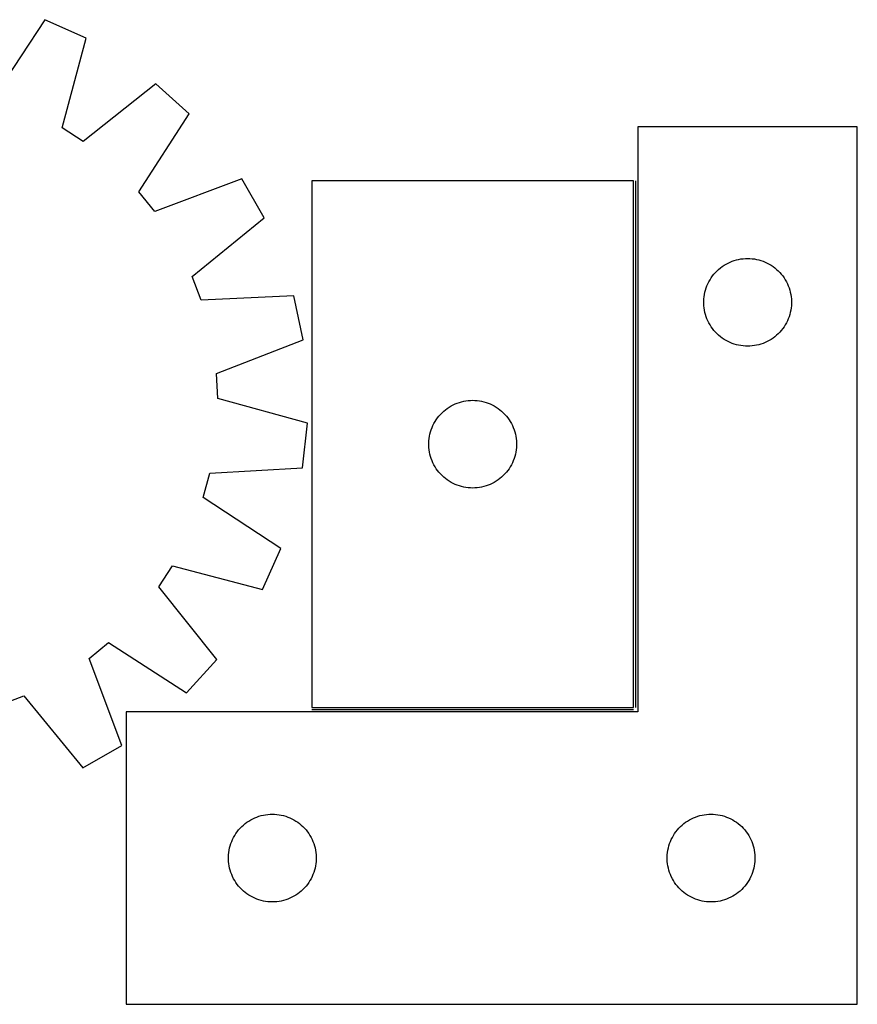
# Model space of a CAD drawing. Header units: millimetres. Extents: x 7 to 1493, y 7 to 2993.
# Tile 14 of 14: x 1207 to 1493, y 2646 to 2983. Entities that reach past the tile are written whole.
import ezdxf

# ---------------------------------------------------------------- set-up
doc = ezdxf.new("R2010")
doc.units = ezdxf.units.MM
doc.layers.add('COMMON', color=5, linetype='CONTINUOUS', true_color=0x0000ff)
doc.layers.add('CUT', color=7, linetype='CONTINUOUS', true_color=0x000000)

msp = doc.modelspace()

# ---------------------------------------------------------------- linework, layer by layer
at = {"layer": 'COMMON'}
for p, q in [((1417.340943, 2747.432405), (1417.340943, 2927.432405)), ((1306.590942, 2746.682404), (1416.590942, 2746.682404))]:
    msp.add_line(p, q, dxfattribs=at)
at = {"layer": 'CUT'}
for p, q in [((1215.345602, 2982.555689), (1197.846805, 2956.045939)), ((1229.389171, 2976.270093), (1215.345602, 2982.555689)), ((1221.277169, 2945.559017), (1229.389171, 2976.270093)), ((1253.293364, 2960.679859), (1228.459056, 2940.875015)), ((1264.707235, 2950.362201), (1253.293364, 2960.679859)), ((1247.502019, 2923.660978), (1264.707235, 2950.362201)), ((1228.459056, 2940.875015), (1221.277169, 2945.559017)), ((1493.090943, 2945.932404), (1418.090943, 2945.932404)), ((1418.090943, 2945.932404), (1418.090943, 2745.932404)), ((1493.090943, 2645.932404), (1493.090943, 2945.932404)), ((1282.623827, 2928.148206), (1252.884963, 2916.986903)), ((1290.290732, 2914.808449), (1282.623827, 2928.148206)), ((1416.590942, 2927.432405), (1306.590942, 2927.432405)), ((1306.590942, 2927.432405), (1306.590942, 2747.432405)), ((1416.590942, 2747.432405), (1416.590942, 2927.432405)), ((1252.884963, 2916.986903), (1247.502019, 2923.660978)), ((1265.676467, 2894.730782), (1290.290732, 2914.808449)), ((1446.899627, 2898.157829), (1447.5405, 2898.589037)), ((1447.5405, 2898.589037), (1448.202722, 2898.986683)), ((1448.202722, 2898.986683), (1448.884536, 2899.34971)), ((1448.884536, 2899.34971), (1449.584134, 2899.677158)), ((1449.584134, 2899.677158), (1450.299662, 2899.968156)), ((1450.299662, 2899.968156), (1451.02922, 2900.221935)), ((1451.02922, 2900.221935), (1451.770876, 2900.43782)), ((1451.770876, 2900.43782), (1452.522662, 2900.615239)), ((1452.522662, 2900.615239), (1453.282584, 2900.753722)), ((1453.282584, 2900.753722), (1454.048628, 2900.852902)), ((1454.048628, 2900.852902), (1454.818762, 2900.912515)), ((1454.818762, 2900.912515), (1455.590943, 2900.932404)), ((1455.590943, 2900.932404), (1456.363124, 2900.912515)), ((1456.363124, 2900.912515), (1457.133258, 2900.852902)), ((1457.133258, 2900.852902), (1457.899302, 2900.753722)), ((1457.899302, 2900.753722), (1458.659224, 2900.615239)), ((1458.659224, 2900.615239), (1459.41101, 2900.43782)), ((1459.41101, 2900.43782), (1460.152665, 2900.221935)), ((1460.152665, 2900.221935), (1460.882224, 2899.968156)), ((1460.882224, 2899.968156), (1461.597752, 2899.677158)), ((1461.597752, 2899.677158), (1462.29735, 2899.34971)), ((1462.29735, 2899.34971), (1462.979164, 2898.986683)), ((1462.979164, 2898.986683), (1463.641386, 2898.589037)), ((1463.641386, 2898.589037), (1464.282259, 2898.157829)), ((1443.593354, 2894.935618), (1444.072736, 2895.541302)), ((1444.072736, 2895.541302), (1444.582662, 2896.121504)), ((1444.582662, 2896.121504), (1445.121781, 2896.674687)), ((1445.121781, 2896.674687), (1445.688661, 2897.199383)), ((1445.688661, 2897.199383), (1446.281801, 2897.694201)), ((1446.281801, 2897.694201), (1446.899627, 2898.157829)), ((1464.282259, 2898.157829), (1464.900085, 2897.694201)), ((1464.900085, 2897.694201), (1465.493225, 2897.199383)), ((1465.493225, 2897.199383), (1466.060105, 2896.674687)), ((1466.060105, 2896.674687), (1466.599223, 2896.121504)), ((1466.599223, 2896.121504), (1467.10915, 2895.541302)), ((1467.10915, 2895.541302), (1467.588532, 2894.935618)), ((1268.733548, 2886.719937), (1265.676467, 2894.730782)), ((1441.696083, 2891.583322), (1442.005409, 2892.29112)), ((1442.005409, 2892.29112), (1442.350761, 2892.982055)), ((1442.350761, 2892.982055), (1442.731224, 2893.654296)), ((1442.731224, 2893.654296), (1443.145788, 2894.30606)), ((1443.145788, 2894.30606), (1443.593354, 2894.935618)), ((1467.588532, 2894.935618), (1468.036098, 2894.30606)), ((1468.036098, 2894.30606), (1468.450662, 2893.654296)), ((1468.450662, 2893.654296), (1468.831125, 2892.982055)), ((1468.831125, 2892.982055), (1469.176477, 2892.29112)), ((1469.176477, 2892.29112), (1469.485802, 2891.583322)), ((1440.715103, 2887.858379), (1440.833974, 2888.621615)), ((1440.833974, 2888.621615), (1440.991977, 2889.37772)), ((1440.991977, 2889.37772), (1441.188695, 2890.124688)), ((1441.188695, 2890.124688), (1441.423605, 2890.86054)), ((1441.423605, 2890.86054), (1441.696083, 2891.583322)), ((1469.485802, 2891.583322), (1469.758281, 2890.86054)), ((1469.758281, 2890.86054), (1469.993191, 2890.124688)), ((1469.993191, 2890.124688), (1470.189909, 2889.37772)), ((1470.189909, 2889.37772), (1470.347912, 2888.621615)), ((1470.347912, 2888.621615), (1470.466783, 2887.858379)), ((1300.465922, 2888.145153), (1268.733548, 2886.719937)), ((1303.63537, 2873.089086), (1300.465922, 2888.145153)), ((1440.595916, 2886.318623), (1440.63568, 2887.090036)), ((1440.595916, 2885.546185), (1440.595916, 2886.318623)), ((1440.63568, 2884.774772), (1440.595916, 2885.546185)), ((1440.63568, 2887.090036), (1440.715103, 2887.858379)), ((1470.466783, 2887.858379), (1470.546206, 2887.090036)), ((1470.546206, 2887.090036), (1470.58597, 2886.318623)), ((1470.58597, 2885.546185), (1470.546206, 2884.774772)), ((1470.58597, 2886.318623), (1470.58597, 2885.546185)), ((1440.715103, 2884.006429), (1440.63568, 2884.774772)), ((1440.833974, 2883.243193), (1440.715103, 2884.006429)), ((1440.991977, 2882.487088), (1440.833974, 2883.243193)), ((1441.188695, 2881.740119), (1440.991977, 2882.487088)), ((1441.423605, 2881.004268), (1441.188695, 2881.740119)), ((1469.993191, 2881.740119), (1469.758281, 2881.004268)), ((1470.189909, 2882.487088), (1469.993191, 2881.740119)), ((1470.347912, 2883.243193), (1470.189909, 2882.487088)), ((1470.466783, 2884.006429), (1470.347912, 2883.243193)), ((1470.546206, 2884.774772), (1470.466783, 2884.006429)), ((1441.696083, 2880.281486), (1441.423605, 2881.004268)), ((1442.005409, 2879.573688), (1441.696083, 2880.281486)), ((1442.350761, 2878.882753), (1442.005409, 2879.573688)), ((1442.731224, 2878.210512), (1442.350761, 2878.882753)), ((1443.145788, 2877.558748), (1442.731224, 2878.210512)), ((1468.450662, 2878.210512), (1468.036098, 2877.558748)), ((1468.831125, 2878.882753), (1468.450662, 2878.210512)), ((1469.176477, 2879.573688), (1468.831125, 2878.882753)), ((1469.485802, 2880.281486), (1469.176477, 2879.573688)), ((1469.758281, 2881.004268), (1469.485802, 2880.281486)), ((1443.593354, 2876.92919), (1443.145788, 2877.558748)), ((1444.072736, 2876.323506), (1443.593354, 2876.92919)), ((1444.582662, 2875.743304), (1444.072736, 2876.323506)), ((1445.121781, 2875.190121), (1444.582662, 2875.743304)), ((1445.688661, 2874.665425), (1445.121781, 2875.190121)), ((1466.060105, 2875.190121), (1465.493225, 2874.665425)), ((1466.599223, 2875.743304), (1466.060105, 2875.190121)), ((1467.10915, 2876.323506), (1466.599223, 2875.743304)), ((1467.588532, 2876.92919), (1467.10915, 2876.323506)), ((1468.036098, 2877.558748), (1467.588532, 2876.92919)), ((1274.021473, 2861.600316), (1303.63537, 2873.089086)), ((1446.281801, 2874.170607), (1445.688661, 2874.665425)), ((1446.899627, 2873.706979), (1446.281801, 2874.170607)), ((1447.5405, 2873.275771), (1446.899627, 2873.706979)), ((1448.202722, 2872.878125), (1447.5405, 2873.275771)), ((1448.884536, 2872.515098), (1448.202722, 2872.878125)), ((1449.584134, 2872.18765), (1448.884536, 2872.515098)), ((1450.299662, 2871.896652), (1449.584134, 2872.18765)), ((1451.02922, 2871.642873), (1450.299662, 2871.896652)), ((1451.770876, 2871.426988), (1451.02922, 2871.642873)), ((1452.522662, 2871.249569), (1451.770876, 2871.426988)), ((1459.41101, 2871.426988), (1458.659224, 2871.249569)), ((1460.152665, 2871.642873), (1459.41101, 2871.426988)), ((1460.882224, 2871.896652), (1460.152665, 2871.642873)), ((1461.597752, 2872.18765), (1460.882224, 2871.896652)), ((1462.29735, 2872.515098), (1461.597752, 2872.18765)), ((1462.979164, 2872.878125), (1462.29735, 2872.515098)), ((1463.641386, 2873.275771), (1462.979164, 2872.878125)), ((1464.282259, 2873.706979), (1463.641386, 2873.275771)), ((1464.900085, 2874.170607), (1464.282259, 2873.706979)), ((1465.493225, 2874.665425), (1464.900085, 2874.170607)), ((1453.282584, 2871.111086), (1452.522662, 2871.249569)), ((1454.048628, 2871.011906), (1453.282584, 2871.111086)), ((1454.818762, 2870.952293), (1454.048628, 2871.011906)), ((1455.590943, 2870.932404), (1454.818762, 2870.952293)), ((1456.363124, 2870.952293), (1455.590943, 2870.932404)), ((1457.133258, 2871.011906), (1456.363124, 2870.952293)), ((1457.899302, 2871.111086), (1457.133258, 2871.011906)), ((1458.659224, 2871.249569), (1457.899302, 2871.111086)), ((1274.453442, 2853.036861), (1274.021473, 2861.600316)), ((1305.073139, 2844.586479), (1274.453442, 2853.036861)), ((1355.584133, 2851.177159), (1356.299661, 2851.468157)), ((1356.299661, 2851.468157), (1357.029219, 2851.721936)), ((1357.029219, 2851.721936), (1357.770875, 2851.937821)), ((1357.770875, 2851.937821), (1358.522661, 2852.11524)), ((1358.522661, 2852.11524), (1359.282583, 2852.253723)), ((1359.282583, 2852.253723), (1360.048627, 2852.352903)), ((1360.048627, 2852.352903), (1360.818761, 2852.412516)), ((1360.818761, 2852.412516), (1361.590942, 2852.432405)), ((1361.590942, 2852.432405), (1362.363123, 2852.412516)), ((1362.363123, 2852.412516), (1363.133257, 2852.352903)), ((1363.133257, 2852.352903), (1363.899301, 2852.253723)), ((1363.899301, 2852.253723), (1364.659223, 2852.11524)), ((1364.659223, 2852.11524), (1365.411009, 2851.937821)), ((1365.411009, 2851.937821), (1366.152664, 2851.721936)), ((1366.152664, 2851.721936), (1366.882223, 2851.468157)), ((1366.882223, 2851.468157), (1367.597751, 2851.177159)), ((1350.582661, 2847.621505), (1351.12178, 2848.174688)), ((1351.12178, 2848.174688), (1351.68866, 2848.699384)), ((1351.68866, 2848.699384), (1352.2818, 2849.194202)), ((1352.2818, 2849.194202), (1352.899626, 2849.65783)), ((1352.899626, 2849.65783), (1353.540499, 2850.089038)), ((1353.540499, 2850.089038), (1354.202721, 2850.486684)), ((1354.202721, 2850.486684), (1354.884535, 2850.849711)), ((1354.884535, 2850.849711), (1355.584133, 2851.177159)), ((1367.597751, 2851.177159), (1368.297349, 2850.849711)), ((1368.297349, 2850.849711), (1368.979163, 2850.486684)), ((1368.979163, 2850.486684), (1369.641385, 2850.089038)), ((1369.641385, 2850.089038), (1370.282258, 2849.65783)), ((1370.282258, 2849.65783), (1370.900084, 2849.194202)), ((1370.900084, 2849.194202), (1371.493224, 2848.699384)), ((1371.493224, 2848.699384), (1372.060104, 2848.174688)), ((1372.060104, 2848.174688), (1372.599222, 2847.621505)), ((1303.434883, 2829.287895), (1305.073139, 2844.586479)), ((1348.005408, 2843.791121), (1348.35076, 2844.482056)), ((1348.35076, 2844.482056), (1348.731223, 2845.154297)), ((1348.731223, 2845.154297), (1349.145787, 2845.806061)), ((1349.145787, 2845.806061), (1349.593353, 2846.435619)), ((1349.593353, 2846.435619), (1350.072735, 2847.041303)), ((1350.072735, 2847.041303), (1350.582661, 2847.621505)), ((1372.599222, 2847.621505), (1373.109149, 2847.041303)), ((1373.109149, 2847.041303), (1373.588531, 2846.435619)), ((1373.588531, 2846.435619), (1374.036097, 2845.806061)), ((1374.036097, 2845.806061), (1374.450661, 2845.154297)), ((1374.450661, 2845.154297), (1374.831124, 2844.482056)), ((1374.831124, 2844.482056), (1375.176476, 2843.791121)), ((1346.991976, 2840.877721), (1347.188694, 2841.624689)), ((1347.188694, 2841.624689), (1347.423604, 2842.360541)), ((1347.423604, 2842.360541), (1347.696082, 2843.083323)), ((1347.696082, 2843.083323), (1348.005408, 2843.791121)), ((1375.176476, 2843.791121), (1375.485801, 2843.083323)), ((1375.485801, 2843.083323), (1375.75828, 2842.360541)), ((1375.75828, 2842.360541), (1375.99319, 2841.624689)), ((1375.99319, 2841.624689), (1376.189908, 2840.877721)), ((1346.595915, 2837.818624), (1346.635679, 2838.590037)), ((1346.595915, 2837.046186), (1346.595915, 2837.818624)), ((1346.635679, 2838.590037), (1346.715102, 2839.35838)), ((1346.715102, 2839.35838), (1346.833973, 2840.121616)), ((1346.833973, 2840.121616), (1346.991976, 2840.877721)), ((1376.189908, 2840.877721), (1376.347911, 2840.121616)), ((1376.347911, 2840.121616), (1376.466782, 2839.35838)), ((1376.466782, 2839.35838), (1376.546205, 2838.590037)), ((1376.546205, 2838.590037), (1376.585969, 2837.818624)), ((1376.585969, 2837.818624), (1376.585969, 2837.046186)), ((1346.635679, 2836.274773), (1346.595915, 2837.046186)), ((1346.715102, 2835.50643), (1346.635679, 2836.274773)), ((1346.833973, 2834.743194), (1346.715102, 2835.50643)), ((1346.991976, 2833.987089), (1346.833973, 2834.743194)), ((1376.347911, 2834.743194), (1376.189908, 2833.987089)), ((1376.466782, 2835.50643), (1376.347911, 2834.743194)), ((1376.546205, 2836.274773), (1376.466782, 2835.50643)), ((1376.585969, 2837.046186), (1376.546205, 2836.274773)), ((1347.188694, 2833.24012), (1346.991976, 2833.987089)), ((1347.423604, 2832.504269), (1347.188694, 2833.24012)), ((1347.696082, 2831.781487), (1347.423604, 2832.504269)), ((1348.005408, 2831.073689), (1347.696082, 2831.781487)), ((1348.35076, 2830.382754), (1348.005408, 2831.073689)), ((1375.176476, 2831.073689), (1374.831124, 2830.382754)), ((1375.485801, 2831.781487), (1375.176476, 2831.073689)), ((1375.75828, 2832.504269), (1375.485801, 2831.781487)), ((1375.99319, 2833.24012), (1375.75828, 2832.504269)), ((1376.189908, 2833.987089), (1375.99319, 2833.24012)), ((1271.720167, 2827.512623), (1303.434883, 2829.287895)), ((1348.731223, 2829.710513), (1348.35076, 2830.382754)), ((1349.145787, 2829.058749), (1348.731223, 2829.710513)), ((1349.593353, 2828.429191), (1349.145787, 2829.058749)), ((1350.072735, 2827.823507), (1349.593353, 2828.429191)), ((1350.582661, 2827.243305), (1350.072735, 2827.823507)), ((1373.109149, 2827.823507), (1372.599222, 2827.243305)), ((1373.588531, 2828.429191), (1373.109149, 2827.823507)), ((1374.036097, 2829.058749), (1373.588531, 2828.429191)), ((1374.450661, 2829.710513), (1374.036097, 2829.058749)), ((1374.831124, 2830.382754), (1374.450661, 2829.710513)), ((1269.484742, 2819.234807), (1271.720167, 2827.512623)), ((1351.12178, 2826.690122), (1350.582661, 2827.243305)), ((1351.68866, 2826.165426), (1351.12178, 2826.690122)), ((1352.2818, 2825.670608), (1351.68866, 2826.165426)), ((1352.899626, 2825.20698), (1352.2818, 2825.670608)), ((1353.540499, 2824.775772), (1352.899626, 2825.20698)), ((1354.202721, 2824.378126), (1353.540499, 2824.775772)), ((1354.884535, 2824.015099), (1354.202721, 2824.378126)), ((1368.979163, 2824.378126), (1368.297349, 2824.015099)), ((1369.641385, 2824.775772), (1368.979163, 2824.378126)), ((1370.282258, 2825.20698), (1369.641385, 2824.775772)), ((1370.900084, 2825.670608), (1370.282258, 2825.20698)), ((1371.493224, 2826.165426), (1370.900084, 2825.670608)), ((1372.060104, 2826.690122), (1371.493224, 2826.165426)), ((1372.599222, 2827.243305), (1372.060104, 2826.690122)), ((1355.584133, 2823.687651), (1354.884535, 2824.015099)), ((1356.299661, 2823.396653), (1355.584133, 2823.687651)), ((1357.029219, 2823.142874), (1356.299661, 2823.396653)), ((1357.770875, 2822.926989), (1357.029219, 2823.142874)), ((1358.522661, 2822.74957), (1357.770875, 2822.926989)), ((1359.282583, 2822.611087), (1358.522661, 2822.74957)), ((1360.048627, 2822.511907), (1359.282583, 2822.611087)), ((1360.818761, 2822.452294), (1360.048627, 2822.511907)), ((1361.590942, 2822.432405), (1360.818761, 2822.452294)), ((1362.363123, 2822.452294), (1361.590942, 2822.432405)), ((1363.133257, 2822.511907), (1362.363123, 2822.452294)), ((1363.899301, 2822.611087), (1363.133257, 2822.511907)), ((1364.659223, 2822.74957), (1363.899301, 2822.611087)), ((1365.411009, 2822.926989), (1364.659223, 2822.74957)), ((1366.152664, 2823.142874), (1365.411009, 2822.926989)), ((1366.882223, 2823.396653), (1366.152664, 2823.142874)), ((1367.597751, 2823.687651), (1366.882223, 2823.396653)), ((1368.297349, 2824.015099), (1367.597751, 2823.687651)), ((1295.994492, 2801.736009), (1269.484742, 2819.234807)), ((1289.708895, 2787.692441), (1295.994492, 2801.736009)), ((1254.313818, 2788.622556), (1258.99782, 2795.804442)), ((1258.99782, 2795.804442), (1289.708895, 2787.692441)), ((1274.118662, 2763.788247), (1254.313818, 2788.622556)), ((1230.425705, 2764.196648), (1237.099781, 2769.579592)), ((1237.099781, 2769.579592), (1263.801003, 2752.374376)), ((1241.587009, 2734.457784), (1230.425705, 2764.196648)), ((1263.801003, 2752.374376), (1274.118662, 2763.788247)), ((1200.15874, 2748.348063), (1208.169585, 2751.405144)), ((1208.169585, 2751.405144), (1228.247252, 2726.790879)), ((1306.590942, 2747.432405), (1416.590942, 2747.432405)), ((1418.090943, 2745.932404), (1243.090943, 2745.932404)), ((1243.090943, 2745.932404), (1243.090943, 2645.932404)), ((1228.247252, 2726.790879), (1241.587009, 2734.457784)), ((1287.084134, 2709.677158), (1287.799662, 2709.968156)), ((1287.799662, 2709.968156), (1288.52922, 2710.221935)), ((1288.52922, 2710.221935), (1289.270876, 2710.43782)), ((1289.270876, 2710.43782), (1290.022662, 2710.615239)), ((1290.022662, 2710.615239), (1290.782584, 2710.753722)), ((1290.782584, 2710.753722), (1291.548628, 2710.852902)), ((1291.548628, 2710.852902), (1292.318762, 2710.912515)), ((1292.318762, 2710.912515), (1293.090943, 2710.932404)), ((1293.090943, 2710.932404), (1293.863124, 2710.912515)), ((1293.863124, 2710.912515), (1294.633258, 2710.852902)), ((1294.633258, 2710.852902), (1295.399302, 2710.753722)), ((1295.399302, 2710.753722), (1296.159224, 2710.615239)), ((1296.159224, 2710.615239), (1296.91101, 2710.43782)), ((1296.91101, 2710.43782), (1297.652665, 2710.221935)), ((1297.652665, 2710.221935), (1298.382224, 2709.968156)), ((1298.382224, 2709.968156), (1299.097752, 2709.677158)), ((1437.084134, 2709.677158), (1437.799662, 2709.968156)), ((1437.799662, 2709.968156), (1438.52922, 2710.221935)), ((1438.52922, 2710.221935), (1439.270876, 2710.43782)), ((1439.270876, 2710.43782), (1440.022662, 2710.615239)), ((1440.022662, 2710.615239), (1440.782584, 2710.753722)), ((1440.782584, 2710.753722), (1441.548628, 2710.852902)), ((1441.548628, 2710.852902), (1442.318762, 2710.912515)), ((1442.318762, 2710.912515), (1443.090943, 2710.932404)), ((1443.090943, 2710.932404), (1443.863124, 2710.912515)), ((1443.863124, 2710.912515), (1444.633258, 2710.852902)), ((1444.633258, 2710.852902), (1445.399302, 2710.753722)), ((1445.399302, 2710.753722), (1446.159224, 2710.615239)), ((1446.159224, 2710.615239), (1446.91101, 2710.43782)), ((1446.91101, 2710.43782), (1447.652665, 2710.221935)), ((1447.652665, 2710.221935), (1448.382224, 2709.968156)), ((1448.382224, 2709.968156), (1449.097752, 2709.677158)), ((1282.082662, 2706.121504), (1282.621781, 2706.674687)), ((1282.621781, 2706.674687), (1283.188661, 2707.199383)), ((1283.188661, 2707.199383), (1283.781801, 2707.694201)), ((1283.781801, 2707.694201), (1284.399627, 2708.157829)), ((1284.399627, 2708.157829), (1285.0405, 2708.589037)), ((1285.0405, 2708.589037), (1285.702722, 2708.986683)), ((1285.702722, 2708.986683), (1286.384536, 2709.34971)), ((1286.384536, 2709.34971), (1287.084134, 2709.677158)), ((1299.097752, 2709.677158), (1299.79735, 2709.34971)), ((1299.79735, 2709.34971), (1300.479164, 2708.986683)), ((1300.479164, 2708.986683), (1301.141386, 2708.589037)), ((1301.141386, 2708.589037), (1301.782259, 2708.157829)), ((1301.782259, 2708.157829), (1302.400085, 2707.694201)), ((1302.400085, 2707.694201), (1302.993225, 2707.199383)), ((1302.993225, 2707.199383), (1303.560105, 2706.674687)), ((1303.560105, 2706.674687), (1304.099223, 2706.121504)), ((1432.082662, 2706.121504), (1432.621781, 2706.674687)), ((1432.621781, 2706.674687), (1433.188661, 2707.199383)), ((1433.188661, 2707.199383), (1433.781801, 2707.694201)), ((1433.781801, 2707.694201), (1434.399627, 2708.157829)), ((1434.399627, 2708.157829), (1435.0405, 2708.589037)), ((1435.0405, 2708.589037), (1435.702722, 2708.986683)), ((1435.702722, 2708.986683), (1436.384536, 2709.34971)), ((1436.384536, 2709.34971), (1437.084134, 2709.677158)), ((1449.097752, 2709.677158), (1449.79735, 2709.34971)), ((1449.79735, 2709.34971), (1450.479164, 2708.986683)), ((1450.479164, 2708.986683), (1451.141386, 2708.589037)), ((1451.141386, 2708.589037), (1451.782259, 2708.157829)), ((1451.782259, 2708.157829), (1452.400085, 2707.694201)), ((1452.400085, 2707.694201), (1452.993225, 2707.199383)), ((1452.993225, 2707.199383), (1453.560105, 2706.674687)), ((1453.560105, 2706.674687), (1454.099223, 2706.121504)), ((1279.850761, 2702.982055), (1280.231224, 2703.654296)), ((1280.231224, 2703.654296), (1280.645788, 2704.30606)), ((1280.645788, 2704.30606), (1281.093354, 2704.935618)), ((1281.093354, 2704.935618), (1281.572736, 2705.541302)), ((1281.572736, 2705.541302), (1282.082662, 2706.121504)), ((1304.099223, 2706.121504), (1304.60915, 2705.541302)), ((1304.60915, 2705.541302), (1305.088532, 2704.935618)), ((1305.088532, 2704.935618), (1305.536098, 2704.30606)), ((1305.536098, 2704.30606), (1305.950662, 2703.654296)), ((1305.950662, 2703.654296), (1306.331125, 2702.982055)), ((1429.850761, 2702.982055), (1430.231224, 2703.654296)), ((1430.231224, 2703.654296), (1430.645788, 2704.30606)), ((1430.645788, 2704.30606), (1431.093354, 2704.935618)), ((1431.093354, 2704.935618), (1431.572736, 2705.541302)), ((1431.572736, 2705.541302), (1432.082662, 2706.121504)), ((1454.099223, 2706.121504), (1454.60915, 2705.541302)), ((1454.60915, 2705.541302), (1455.088532, 2704.935618)), ((1455.088532, 2704.935618), (1455.536098, 2704.30606)), ((1455.536098, 2704.30606), (1455.950662, 2703.654296)), ((1455.950662, 2703.654296), (1456.331125, 2702.982055)), ((1278.491977, 2699.37772), (1278.688695, 2700.124688)), ((1278.688695, 2700.124688), (1278.923605, 2700.86054)), ((1278.923605, 2700.86054), (1279.196083, 2701.583322)), ((1279.196083, 2701.583322), (1279.505409, 2702.29112)), ((1279.505409, 2702.29112), (1279.850761, 2702.982055)), ((1306.331125, 2702.982055), (1306.676477, 2702.29112)), ((1306.676477, 2702.29112), (1306.985802, 2701.583322)), ((1306.985802, 2701.583322), (1307.258281, 2700.86054)), ((1307.258281, 2700.86054), (1307.493191, 2700.124688)), ((1307.493191, 2700.124688), (1307.689909, 2699.37772)), ((1428.491977, 2699.37772), (1428.688695, 2700.124688)), ((1428.688695, 2700.124688), (1428.923605, 2700.86054)), ((1428.923605, 2700.86054), (1429.196083, 2701.583322)), ((1429.196083, 2701.583322), (1429.505409, 2702.29112)), ((1429.505409, 2702.29112), (1429.850761, 2702.982055)), ((1456.331125, 2702.982055), (1456.676477, 2702.29112)), ((1456.676477, 2702.29112), (1456.985802, 2701.583322)), ((1456.985802, 2701.583322), (1457.258281, 2700.86054)), ((1457.258281, 2700.86054), (1457.493191, 2700.124688)), ((1457.493191, 2700.124688), (1457.689909, 2699.37772)), ((1278.095916, 2696.318623), (1278.13568, 2697.090036)), ((1278.13568, 2697.090036), (1278.215103, 2697.858379)), ((1278.215103, 2697.858379), (1278.333974, 2698.621615)), ((1278.333974, 2698.621615), (1278.491977, 2699.37772)), ((1307.689909, 2699.37772), (1307.847912, 2698.621615)), ((1307.847912, 2698.621615), (1307.966783, 2697.858379)), ((1307.966783, 2697.858379), (1308.046206, 2697.090036)), ((1308.046206, 2697.090036), (1308.08597, 2696.318623)), ((1428.095916, 2696.318623), (1428.13568, 2697.090036)), ((1428.13568, 2697.090036), (1428.215103, 2697.858379)), ((1428.215103, 2697.858379), (1428.333974, 2698.621615)), ((1428.333974, 2698.621615), (1428.491977, 2699.37772)), ((1457.689909, 2699.37772), (1457.847912, 2698.621615)), ((1457.847912, 2698.621615), (1457.966783, 2697.858379)), ((1457.966783, 2697.858379), (1458.046206, 2697.090036)), ((1458.046206, 2697.090036), (1458.08597, 2696.318623)), ((1278.095916, 2695.546185), (1278.095916, 2696.318623)), ((1278.13568, 2694.774772), (1278.095916, 2695.546185)), ((1278.215103, 2694.006429), (1278.13568, 2694.774772)), ((1278.333974, 2693.243193), (1278.215103, 2694.006429)), ((1278.491977, 2692.487088), (1278.333974, 2693.243193)), ((1307.847912, 2693.243193), (1307.689909, 2692.487088)), ((1307.966783, 2694.006429), (1307.847912, 2693.243193)), ((1308.046206, 2694.774772), (1307.966783, 2694.006429)), ((1308.08597, 2695.546185), (1308.046206, 2694.774772)), ((1308.08597, 2696.318623), (1308.08597, 2695.546185)), ((1428.095916, 2695.546185), (1428.095916, 2696.318623)), ((1428.13568, 2694.774772), (1428.095916, 2695.546185)), ((1428.215103, 2694.006429), (1428.13568, 2694.774772)), ((1428.333974, 2693.243193), (1428.215103, 2694.006429)), ((1428.491977, 2692.487088), (1428.333974, 2693.243193)), ((1457.847912, 2693.243193), (1457.689909, 2692.487088)), ((1457.966783, 2694.006429), (1457.847912, 2693.243193)), ((1458.046206, 2694.774772), (1457.966783, 2694.006429)), ((1458.08597, 2695.546185), (1458.046206, 2694.774772)), ((1458.08597, 2696.318623), (1458.08597, 2695.546185)), ((1278.688695, 2691.740119), (1278.491977, 2692.487088)), ((1278.923605, 2691.004268), (1278.688695, 2691.740119)), ((1279.196083, 2690.281486), (1278.923605, 2691.004268)), ((1279.505409, 2689.573688), (1279.196083, 2690.281486)), ((1306.985802, 2690.281486), (1306.676477, 2689.573688)), ((1307.258281, 2691.004268), (1306.985802, 2690.281486)), ((1307.493191, 2691.740119), (1307.258281, 2691.004268)), ((1307.689909, 2692.487088), (1307.493191, 2691.740119)), ((1428.688695, 2691.740119), (1428.491977, 2692.487088)), ((1428.923605, 2691.004268), (1428.688695, 2691.740119)), ((1429.196083, 2690.281486), (1428.923605, 2691.004268)), ((1429.505409, 2689.573688), (1429.196083, 2690.281486)), ((1456.985802, 2690.281486), (1456.676477, 2689.573688)), ((1457.258281, 2691.004268), (1456.985802, 2690.281486)), ((1457.493191, 2691.740119), (1457.258281, 2691.004268)), ((1457.689909, 2692.487088), (1457.493191, 2691.740119)), ((1279.850761, 2688.882753), (1279.505409, 2689.573688)), ((1280.231224, 2688.210512), (1279.850761, 2688.882753)), ((1280.645788, 2687.558748), (1280.231224, 2688.210512)), ((1281.093354, 2686.92919), (1280.645788, 2687.558748)), ((1281.572736, 2686.323506), (1281.093354, 2686.92919)), ((1282.082662, 2685.743304), (1281.572736, 2686.323506)), ((1304.60915, 2686.323506), (1304.099223, 2685.743304)), ((1305.088532, 2686.92919), (1304.60915, 2686.323506)), ((1305.536098, 2687.558748), (1305.088532, 2686.92919)), ((1305.950662, 2688.210512), (1305.536098, 2687.558748)), ((1306.331125, 2688.882753), (1305.950662, 2688.210512)), ((1306.676477, 2689.573688), (1306.331125, 2688.882753)), ((1429.850761, 2688.882753), (1429.505409, 2689.573688)), ((1430.231224, 2688.210512), (1429.850761, 2688.882753)), ((1430.645788, 2687.558748), (1430.231224, 2688.210512)), ((1431.093354, 2686.92919), (1430.645788, 2687.558748)), ((1431.572736, 2686.323506), (1431.093354, 2686.92919)), ((1432.082662, 2685.743304), (1431.572736, 2686.323506)), ((1454.60915, 2686.323506), (1454.099223, 2685.743304)), ((1455.088532, 2686.92919), (1454.60915, 2686.323506)), ((1455.536098, 2687.558748), (1455.088532, 2686.92919)), ((1455.950662, 2688.210512), (1455.536098, 2687.558748)), ((1456.331125, 2688.882753), (1455.950662, 2688.210512)), ((1456.676477, 2689.573688), (1456.331125, 2688.882753)), ((1282.621781, 2685.190121), (1282.082662, 2685.743304)), ((1283.188661, 2684.665425), (1282.621781, 2685.190121)), ((1283.781801, 2684.170607), (1283.188661, 2684.665425)), ((1284.399627, 2683.706979), (1283.781801, 2684.170607)), ((1285.0405, 2683.275771), (1284.399627, 2683.706979)), ((1285.702722, 2682.878125), (1285.0405, 2683.275771)), ((1301.141386, 2683.275771), (1300.479164, 2682.878125)), ((1301.782259, 2683.706979), (1301.141386, 2683.275771)), ((1302.400085, 2684.170607), (1301.782259, 2683.706979)), ((1302.993225, 2684.665425), (1302.400085, 2684.170607)), ((1303.560105, 2685.190121), (1302.993225, 2684.665425)), ((1304.099223, 2685.743304), (1303.560105, 2685.190121)), ((1432.621781, 2685.190121), (1432.082662, 2685.743304)), ((1433.188661, 2684.665425), (1432.621781, 2685.190121)), ((1433.781801, 2684.170607), (1433.188661, 2684.665425)), ((1434.399627, 2683.706979), (1433.781801, 2684.170607)), ((1435.0405, 2683.275771), (1434.399627, 2683.706979)), ((1435.702722, 2682.878125), (1435.0405, 2683.275771)), ((1451.141386, 2683.275771), (1450.479164, 2682.878125)), ((1451.782259, 2683.706979), (1451.141386, 2683.275771)), ((1452.400085, 2684.170607), (1451.782259, 2683.706979)), ((1452.993225, 2684.665425), (1452.400085, 2684.170607)), ((1453.560105, 2685.190121), (1452.993225, 2684.665425)), ((1454.099223, 2685.743304), (1453.560105, 2685.190121)), ((1286.384536, 2682.515098), (1285.702722, 2682.878125)), ((1287.084134, 2682.18765), (1286.384536, 2682.515098)), ((1287.799662, 2681.896652), (1287.084134, 2682.18765)), ((1288.52922, 2681.642873), (1287.799662, 2681.896652)), ((1289.270876, 2681.426988), (1288.52922, 2681.642873)), ((1290.022662, 2681.249569), (1289.270876, 2681.426988)), ((1290.782584, 2681.111086), (1290.022662, 2681.249569)), ((1291.548628, 2681.011906), (1290.782584, 2681.111086)), ((1292.318762, 2680.952293), (1291.548628, 2681.011906)), ((1293.090943, 2680.932404), (1292.318762, 2680.952293)), ((1293.863124, 2680.952293), (1293.090943, 2680.932404)), ((1294.633258, 2681.011906), (1293.863124, 2680.952293)), ((1295.399302, 2681.111086), (1294.633258, 2681.011906)), ((1296.159224, 2681.249569), (1295.399302, 2681.111086)), ((1296.91101, 2681.426988), (1296.159224, 2681.249569)), ((1297.652665, 2681.642873), (1296.91101, 2681.426988)), ((1298.382224, 2681.896652), (1297.652665, 2681.642873)), ((1299.097752, 2682.18765), (1298.382224, 2681.896652)), ((1299.79735, 2682.515098), (1299.097752, 2682.18765)), ((1300.479164, 2682.878125), (1299.79735, 2682.515098)), ((1436.384536, 2682.515098), (1435.702722, 2682.878125)), ((1437.084134, 2682.18765), (1436.384536, 2682.515098)), ((1437.799662, 2681.896652), (1437.084134, 2682.18765)), ((1438.52922, 2681.642873), (1437.799662, 2681.896652)), ((1439.270876, 2681.426988), (1438.52922, 2681.642873)), ((1440.022662, 2681.249569), (1439.270876, 2681.426988)), ((1440.782584, 2681.111086), (1440.022662, 2681.249569)), ((1441.548628, 2681.011906), (1440.782584, 2681.111086)), ((1442.318762, 2680.952293), (1441.548628, 2681.011906)), ((1443.090943, 2680.932404), (1442.318762, 2680.952293)), ((1443.863124, 2680.952293), (1443.090943, 2680.932404)), ((1444.633258, 2681.011906), (1443.863124, 2680.952293)), ((1445.399302, 2681.111086), (1444.633258, 2681.011906)), ((1446.159224, 2681.249569), (1445.399302, 2681.111086)), ((1446.91101, 2681.426988), (1446.159224, 2681.249569)), ((1447.652665, 2681.642873), (1446.91101, 2681.426988)), ((1448.382224, 2681.896652), (1447.652665, 2681.642873)), ((1449.097752, 2682.18765), (1448.382224, 2681.896652)), ((1449.79735, 2682.515098), (1449.097752, 2682.18765)), ((1450.479164, 2682.878125), (1449.79735, 2682.515098)), ((1243.090943, 2645.932404), (1493.090943, 2645.932404))]:
    msp.add_line(p, q, dxfattribs=at)

doc.saveas('drawing.dxf')
